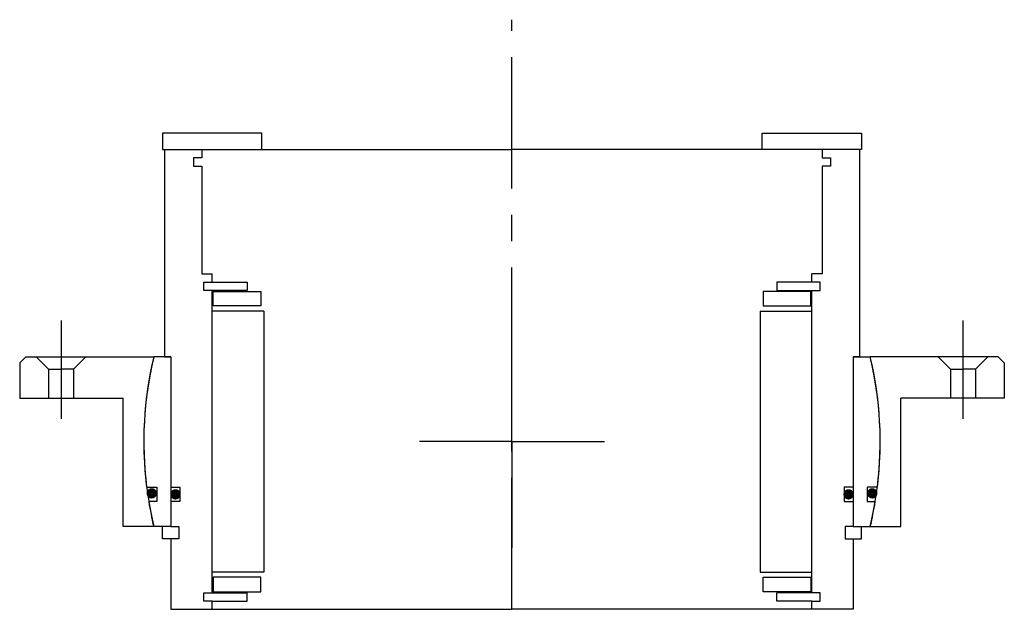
# Model space of a CAD drawing. Header units: millimetres. Extents: x -119 to 119, y -40 to 102.
import ezdxf

# ---------------------------------------------------------------- set-up
doc = ezdxf.new("R2010")
doc.units = ezdxf.units.MM
doc.linetypes.add('CENTER', pattern=[50.8, 31.75, -6.35, 6.35, -6.35])
doc.layers.add('Center', color=1, linetype='CENTER')

# ---------------------------------------------------------------- blocks, each defined once
blk = doc.blocks.new('in-sf120')
for p, q in [((-60.5, 74.5), (-84.5, 74.5)), ((-84.5, 74.5), (-84.5, 70.5)), ((-60.5, 70.5), (-60.5, 74.5)), ((60.5, 74.5), (84.5, 74.5)), ((60.5, 70.5), (60.5, 74.5)), ((84.5, 74.5), (84.5, 70.5)), ((-84.5, 70.5), (-60.5, 70.5)), ((-84, 70.5), (-84, 20.5)), ((-84, 70.5), (-75, 70.5)), ((-75, 70.5), (0, 70.5)), ((-75, 70.5), (-75, 68.5)), ((75, 70.5), (0, 70.5)), ((84.5, 70.5), (60.5, 70.5)), ((84, 70.5), (75, 70.5)), ((75, 70.5), (75, 68.5)), ((84, 70.5), (84, 20.5)), ((-77, 68.5), (-77, 66.5)), ((-75, 68.5), (-77, 68.5)), ((75, 68.5), (77, 68.5)), ((77, 68.5), (77, 66.5)), ((-77, 66.5), (-75, 66.5)), ((-75, 66.5), (-75, 40.5)), ((75, 66.5), (75, 40.5)), ((77, 66.5), (75, 66.5)), ((-75, 40.5), (-72.5, 40.5)), ((-72.5, 38.5), (-72.5, 40.5)), ((75, 40.5), (72.5, 40.5)), ((72.5, 38.5), (72.5, 40.5)), ((-74.5, 36.5), (-74.5, 38.5)), ((-74.5, 38.5), (-72.5, 38.5)), ((-72.5, 38.5), (-64, 38.5)), ((-64, 38.5), (-64, 36.5)), ((72.5, 38.5), (64, 38.5)), ((64, 38.5), (64, 36.5)), ((74.5, 38.5), (72.5, 38.5)), ((74.5, 36.5), (74.5, 38.5)), ((-64, 36.5), (-74.5, 36.5)), ((-72.5, -36.5), (-72.5, 36.5)), ((-72.25, 36.25), (-60.75, 36.25)), ((-72.25, 32.75), (-72.25, 36.25)), ((-60.75, 36.25), (-60.75, 32.75)), ((72.25, 36.25), (60.75, 36.25)), ((60.75, 36.25), (60.75, 32.75)), ((64, 36.5), (74.5, 36.5)), ((72.25, 32.75), (72.25, 36.25)), ((72.5, -36.5), (72.5, 36.5)), ((-60, 31.5), (-72.5, 31.5)), ((-60.75, 32.75), (-72.25, 32.75)), ((-60, 31.5), (-60, -31.5)), ((60, 31.5), (60, -31.5)), ((60, 31.5), (72.5, 31.5)), ((60.75, 32.75), (72.25, 32.75)), ((-82.5, 20.5), (-86.61, 20.5)), ((-84, 20.5), (-82.5, 20.5)), ((-82.5, 20.5), (-82.5, -11)), ((-82.5, 20.5), (-82.5, -20.5)), ((82.5, 20.5), (82.5, -20.5)), ((82.5, 20.5), (82.5, -11)), ((84, 20.5), (82.5, 20.5)), ((82.5, 20.5), (86.61, 20.5)), ((-88.32, -11), (-85.85, -11)), ((-85.85, -11), (-85.85, -14.5)), ((-82.5, -11), (-80.3, -11)), ((-80.3, -11), (-80.3, -14.5)), ((80.3, -11), (80.3, -14.5)), ((82.5, -11), (80.3, -11)), ((85.85, -11), (85.85, -14.5)), ((88.32, -11), (85.85, -11)), ((-85.85, -14.5), (-87.81, -14.5)), ((-82.5, -14.5), (-82.5, -20.5)), ((-80.3, -14.5), (-82.5, -14.5)), ((80.3, -14.5), (82.5, -14.5)), ((82.5, -14.5), (82.5, -20.5)), ((85.85, -14.5), (87.81, -14.5)), ((-82.5, -20.5), (-86.61, -20.5)), ((-84.5, -23.5), (-84.5, -20.5)), ((-82.5, -20.5), (-80.5, -20.5)), ((-80.5, -20.5), (-80.5, -23.5)), ((80.5, -20.5), (80.5, -23.5)), ((82.5, -20.5), (80.5, -20.5)), ((82.5, -20.5), (86.61, -20.5)), ((84.5, -23.5), (84.5, -20.5)), ((-82.5, -23.5), (-84.5, -23.5)), ((-82.5, -23.5), (-82.5, -40.5)), ((-80.5, -23.5), (-82.5, -23.5)), ((80.5, -23.5), (82.5, -23.5)), ((82.5, -23.5), (82.5, -40.5)), ((82.5, -23.5), (84.5, -23.5)), ((-60, -31.5), (-72.5, -31.5)), ((-60.75, -32.75), (-72.25, -32.75)), ((-72.25, -32.75), (-72.25, -36.25)), ((-60.75, -36.25), (-60.75, -32.75)), ((60, -31.5), (72.5, -31.5)), ((60.75, -32.75), (72.25, -32.75)), ((60.75, -36.25), (60.75, -32.75)), ((72.25, -32.75), (72.25, -36.25)), ((-74.5, -38.5), (-74.5, -36.5)), ((-74.5, -36.5), (-64, -36.5)), ((-72.25, -36.25), (-60.75, -36.25)), ((-64, -38.5), (-64, -36.5)), ((72.25, -36.25), (60.75, -36.25)), ((64, -38.5), (64, -36.5)), ((74.5, -36.5), (64, -36.5)), ((74.5, -38.5), (74.5, -36.5)), ((-72.5, -38.5), (-74.5, -38.5)), ((-72.5, -38.5), (-64, -38.5)), ((-72.5, -40.5), (-72.5, -38.5)), ((72.5, -38.5), (64, -38.5)), ((72.5, -38.5), (74.5, -38.5)), ((72.5, -40.5), (72.5, -38.5)), ((-82.5, -40.5), (-72.5, -40.5)), ((-72.5, -40.5), (0, -40.5)), ((72.5, -40.5), (0, -40.5)), ((82.5, -40.5), (72.5, -40.5))]:
    blk.add_line(p, q)
at = {"const_width": 1.2}
for points in [[(-86.44, -12.5, -1), (-87.74, -12.5, -1)], [(-80.7, -12.75, -1), (-82, -12.75, -1)], [(80.7, -12.75, 1), (82, -12.75, 1)], [(86.44, -12.5, 1), (87.74, -12.5, 1)]]:
    blk.add_lwpolyline(points, format="xyb", close=True, dxfattribs=at)
for start, end in [(166.6831, 187.0997), (352.9003, 13.3169), (189.3765, 193.3169), (346.6831, 350.6235)]:
    blk.add_arc((0, 0), 89, start, end)
at = {"layer": 'Center'}
blk.add_line((0, -40.5), (0, 101.87), dxfattribs=at)
blk = doc.blocks.new('4SF120-139 yderhus')
for p, q in [((-117.5, 20.5), (-119, 19)), ((-117.5, 20.5), (-86.61, 20.5)), ((-115, 20.5), (-112, 17.5)), ((-103, 20.5), (-106, 17.5)), ((117.5, 20.5), (86.61, 20.5)), ((103, 20.5), (106, 17.5)), ((115, 20.5), (112, 17.5)), ((117.5, 20.5), (119, 19)), ((-119, 19), (-119, 10.5)), ((-112, 17.5), (-109, 17.5)), ((-112, 17.5), (-112, 10.5)), ((-106, 17.5), (-109, 17.5)), ((-106, 17.5), (-106, 10.5)), ((106, 17.5), (106, 10.5)), ((106, 17.5), (109, 17.5)), ((112, 17.5), (109, 17.5)), ((112, 17.5), (112, 10.5)), ((119, 19), (119, 10.5)), ((-119, 10.5), (-94, 10.5)), ((-94, -20.5), (-94, 10.5)), ((94, -20.5), (94, 10.5)), ((119, 10.5), (94, 10.5)), ((-86.61, -20.5), (-94, -20.5)), ((86.61, -20.5), (94, -20.5))]:
    blk.add_line(p, q)
for start, end in [(166.6831, 193.3169), (346.6831, 13.3169)]:
    blk.add_arc((0, 0), 89, start, end)
at = {"layer": 'Center'}
for p, q in [((-109, 29.24), (-109, 5.5)), ((109, 29.24), (109, 5.5)), ((0, 0), (0, 25.63)), ((0, 0), (-22.37, 0)), ((0, 0), (22.37, 0)), ((0, 0), (0, -25.63))]:
    blk.add_line(p, q, dxfattribs=at)

msp = doc.modelspace()

# ---------------------------------------------------------------- block references
for name in ['in-sf120', '4SF120-139 yderhus']:
    msp.add_blockref(name, (0, 0))

doc.saveas('drawing.dxf')
